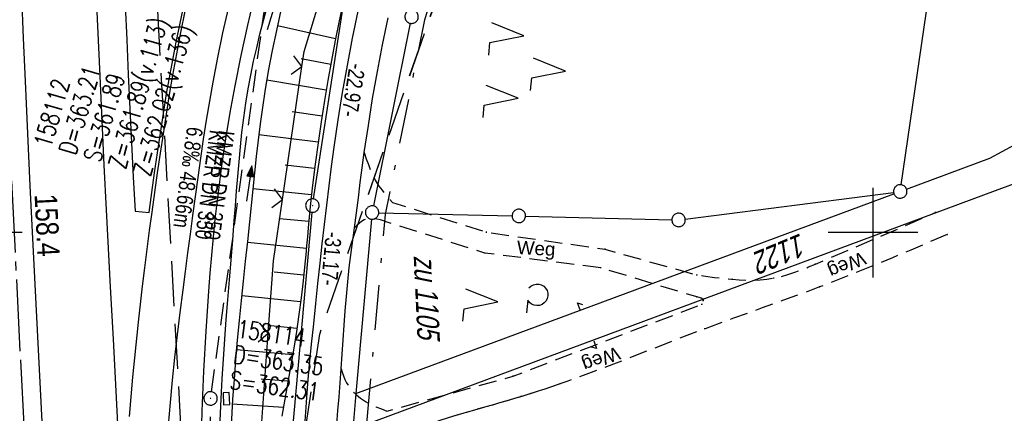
# Model space of a CAD drawing. Extents: x 510579 to 511204, y 466954 to 468018.
# Tile 5 of 48: x 511005 to 511115, y 467080 to 467124. Entities that reach past the tile are written whole.
import ezdxf

# ---------------------------------------------------------------- set-up
doc = ezdxf.new("R2010")
doc.units = 0
doc.header["$LTSCALE"] = 10
doc.header["$MEASUREMENT"] = 0
for name, pattern in [('ACHSE', [5.5, 4, -0.5, 0.5, -0.5]), ('AUSGEZOGEN', [0]), ('LT00', [0]), ('LT05', [0.7, 0.5, -0.2]), ('LT08', [0.42, 0.2, -0.1, 0.02, -0.1]), ('LT11', [0.3, 0.2, -0.1]), ('STRICHLINIE2', [0.375, 0.25, -0.125])]:
    doc.linetypes.add(name, pattern=pattern)
doc.layers.get('0').update_dxf_attribs({"linetype": 'LT00'})
for name, color, linetype in [('--EK_FBR', 1, 'LT00'), ('--EK_Halt-Pfeil', 4, 'LT00'), ('--EK_Haltung', 7, 'STRICHLINIE2'), ('--EK_Haltung-Text', 140, 'LT00'), ('--EK_Schacht-Text', 5, 'LT00'), ('--EL_DFK_AB_L', 21, 'LT00'), ('--EL_DFK_AB_P', 7, 'LT00'), ('--EL_Halt-Pfeil', 4, 'LT00'), ('--EL_Haltung', 182, 'STRICHLINIE2'), ('--EL_Haltung-Text', 182, 'LT00'), ('-AX-093', 35, 'ACHSE'), ('-ST-93-1', 250, 'LT00'), ('ABSTAND', 8, 'LT00'), ('DFK_AB_L', 21, 'LT00'), ('DFK_AB_P', 7, 'LT00'), ('DFK_FLUR_NR', 250, 'LT00'), ('DFK_GZPKT', 250, 'LT00'), ('DFK_KATASTER', 250, 'LT00'), ('DFK_NUTZUNG', 250, 'LT00'), ('FELDWEG_TEXT', 1, 'Continuous'), ('FFH', 61, 'LT05'), ('GEMEINDEGRENZE', 3, 'LT08'), ('LSG', 61, 'LT05'), ('NSG', 61, 'LT05'), ('PFEIL', 140, 'AUSGEZOGEN'), ('V100_AFBR_BAB', 250, 'LT00'), ('V100_BOESCH', 250, 'LT00'), ('V100_BOSCHUNG', 250, 'LT00'), ('V100_FELDWEG', 250, 'LT11'), ('V100_GRABEN', 250, 'LT00'), ('V100_KA_PRUF', 182, 'LT00'), ('V100_LD_MARK', 250, 'LT00'), ('V100_RASTER', 250, 'LT00'), ('V100_SINKK', 182, 'LT00'), ('V100_ZAUN', 40, 'LT00'), ('V101_FELDWEG', 250, 'LT11')]:
    doc.layers.add(name, color=color, linetype=linetype)
doc.styles.add('Beschrift', font='ARIAL.TTF')
doc.styles.add('Haltungsbeschriftung', font='ARIAL.TTF', dxfattribs={"width": 0.75})
doc.styles.add('schachtbeschriftung', font='romans.shx', dxfattribs={"width": 0.75, "height": 2})
doc.styles.get("Standard").update_dxf_attribs({"font": 'ARIAL.TTF'})

# ---------------------------------------------------------------- blocks, each defined once
blk = doc.blocks.new('SYMB7050')
at = {"color": 0, "linetype": 'ByBlock'}
blk.add_lwpolyline([(0, 0), (0, 0.093), (0.046, 0.058)], dxfattribs=at)
blk = doc.blocks.new('SYMB7051')
at = {"color": 0, "linetype": 'ByBlock'}
blk.add_lwpolyline([(0, 0), (0, 0.06), (0.036, 0.042)], dxfattribs=at)
blk = doc.blocks.new('SYMB7010')
at = {"color": 0, "linetype": 'ByBlock'}
for points in [[(-0.031408, 0.499213), (-0.093728, 0.49134), (-0.15457, 0.475719), (-0.212975, 0.452595), (-0.268021, 0.422333), (-0.31884, 0.385411), (-0.36463, 0.342411), (-0.40467, 0.29401), (-0.438329, 0.240973), (-0.465074, 0.184136), (-0.484486, 0.124395), (-0.496256, 0.062692), (-0.5002, 0)], [(-0.5002, 0), (-0.496256, -0.062692), (-0.484486, -0.124395), (-0.465075, -0.184136), (-0.438329, -0.240973), (-0.404671, -0.29401), (-0.36463, -0.342411), (-0.31884, -0.385411), (-0.268021, -0.422333), (-0.212975, -0.452595), (-0.154571, -0.475719), (-0.093728, -0.49134), (-0.031408, -0.499213), (0.031408, -0.499213)], [(0.5002, 0), (0.496256, 0.062692), (0.484485, 0.124395), (0.465074, 0.184136), (0.438329, 0.240973), (0.40467, 0.29401), (0.36463, 0.342411), (0.31884, 0.385411), (0.268021, 0.422333), (0.212975, 0.452595), (0.15457, 0.475719), (0.093728, 0.49134), (0.031408, 0.499213), (-0.031408, 0.499213)], [(0.031408, -0.499213), (0.093728, -0.491341), (0.15457, -0.475719), (0.212975, -0.452595), (0.268021, -0.422333), (0.31884, -0.385411), (0.36463, -0.342411), (0.404671, -0.294011), (0.438329, -0.240974), (0.465075, -0.184136), (0.484486, -0.124395), (0.496256, -0.062692), (0.500201, 0)]]:
    blk.add_lwpolyline(points, dxfattribs=at)
blk = doc.blocks.new('SYMB0003')
at = {"color": 0, "linetype": 'ByBlock'}
for p, q in [((-0.015712, 0), (0.010166, 0.012015)), ((0, -0.021257), (-0.015712, 0)), ((0.010166, 0.012015), (0, -0.021257))]:
    blk.add_line(p, q, dxfattribs=at)
for points in [[(-0.031395, 0.499013), (-0.093691, 0.491144), (-0.154509, 0.475528), (-0.21289, 0.452414), (-0.267913, 0.422164), (-0.318712, 0.385257), (-0.364484, 0.342274), (-0.404509, 0.293893), (-0.438154, 0.240877), (-0.464888, 0.184062), (-0.484292, 0.124345), (-0.496058, 0.062667), (-0.5, 0)], [(-0.5, 0), (-0.496058, -0.062667), (-0.484292, -0.124345), (-0.464888, -0.184062), (-0.438154, -0.240877), (-0.404509, -0.293893), (-0.364485, -0.342274), (-0.318712, -0.385257), (-0.267914, -0.422164), (-0.21289, -0.452414), (-0.154509, -0.475529), (-0.093691, -0.491144), (-0.031395, -0.499014), (0.031395, -0.499014)], [(0.5, 0), (0.496057, 0.062667), (0.484292, 0.124345), (0.464888, 0.184062), (0.438153, 0.240877), (0.404509, 0.293893), (0.364484, 0.342274), (0.318712, 0.385257), (0.267913, 0.422164), (0.21289, 0.452414), (0.154509, 0.475528), (0.093691, 0.491144), (0.031395, 0.499013), (-0.031395, 0.499013)], [(0.031395, -0.499014), (0.093691, -0.491144), (0.154509, -0.475529), (0.21289, -0.452414), (0.267914, -0.422164), (0.318712, -0.385257), (0.364485, -0.342274), (0.404509, -0.293893), (0.438154, -0.240877), (0.464889, -0.184062), (0.484292, -0.124345), (0.496058, -0.062667), (0.5, 0)]]:
    blk.add_lwpolyline(points, dxfattribs=at)
blk = doc.blocks.new('SYMB7222')
at = {"color": 0, "linetype": 'ByBlock'}
blk.add_line((0, 0.185), (-0.11, -0.185), dxfattribs=at)
blk.add_lwpolyline([(0.25, -0.185), (0.11, -0.185), (0, 0.185)], dxfattribs=at)
blk = doc.blocks.new('SYMB7212')
at = {"color": 0, "linetype": 'ByBlock'}
blk.add_line((0.07, -0.1), (0.21, -0.1), dxfattribs=at)
for points in [[(-0.119836, 0.00627), (-0.114449, 0.036077), (-0.101769, 0.063585), (-0.082606, 0.087042), (-0.05818, 0.104953), (-0.030047, 0.116177), (0, 0.12)], [(0, 0.12), (0.030047, 0.116177), (0.05818, 0.104953), (0.082606, 0.087041), (0.101769, 0.063585), (0.114449, 0.036077), (0.119836, 0.00627)], [(-0.068816, -0.098308), (-0.091239, -0.077945), (-0.107849, -0.052617), (-0.117589, -0.023936), (-0.119836, 0.00627)], [(0.119836, 0.00627), (0.117589, -0.023936), (0.107849, -0.052617), (0.091239, -0.077945), (0.068816, -0.098308)]]:
    blk.add_lwpolyline(points, dxfattribs=at)
blk = doc.blocks.new('SYMB7221')
at = {"color": 0, "linetype": 'ByBlock'}
for p, q in [((0, 0.435), (-0.11, 0.065)), ((0.11, 0.065), (0, 0.435)), ((0.25, 0.065), (0.11, 0.065)), ((-0.35, -0.065), (-0.46, -0.435)), ((0.35, -0.065), (0.24, -0.435))]:
    blk.add_line(p, q, dxfattribs=at)
for points in [[(-0.1, -0.435), (-0.24, -0.435), (-0.35, -0.065)], [(0.6, -0.435), (0.46, -0.435), (0.35, -0.065)]]:
    blk.add_lwpolyline(points, dxfattribs=at)
blk = doc.blocks.new('Pfreil3')
at = {"layer": 'PFEIL'}
blk.add_hatch(color=256, dxfattribs=at).paths.add_polyline_path([(-1.55, 0.27), (-1.55, -0.27), (0, 0)])
for p, q in [((-1.55, 0), (-4.83, 0)), ((-1.55, -0.27), (-1.55, 0.27)), ((-1.55, 0.27), (0, 0)), ((0, 0), (-1.55, -0.27))]:
    blk.add_line(p, q, dxfattribs=at)
blk = doc.blocks.new('SYMB0011')
at = {"color": 0, "linetype": 'ByBlock'}
for p, q in [((0.5, 0), (-0.5, 0)), ((0, 0.5), (0, -0.5))]:
    blk.add_line(p, q, dxfattribs=at)
blk = doc.blocks.new('SYMB0024')
at = {"color": 0, "linetype": 'ByBlock'}
for p, q in [((-0.5, 0.5), (0, 0)), ((0, 0), (0.5, 0.5))]:
    blk.add_line(p, q, dxfattribs=at)
blk = doc.blocks.new('SYMB0652')
at = {"color": 0, "linetype": 'ByBlock'}
blk.add_lwpolyline([(-0.15, -0.075), (0.15, -0.075), (0.15, 0.075), (-0.15, 0.075), (-0.15, -0.075)], dxfattribs=at)
blk = doc.blocks.new('SYMB0070')
at = {"color": 0, "linetype": 'ByBlock'}
for p, q in [((-0.5, 0), (0.2, 0)), ((0.5, 0), (0.2, 0.1)), ((0.2, 0.1), (0.2, 0)), ((0.468, 0), (0.21, 0.086)), ((0.21, 0.086), (0.21, -0.086)), ((0.21, -0.086), (0.468, 0)), ((0.22, -0.072), (0.437, 0)), ((0.23, -0.058), (0.405, 0)), ((0.24, -0.045), (0.374, 0)), ((0.342, 0), (0.25, 0.031)), ((0.25, 0.031), (0.25, -0.031)), ((0.25, -0.031), (0.342, 0)), ((0.26, -0.017), (0.31, 0)), ((0.27, -0.003), (0.279, 0))]:
    blk.add_line(p, q, dxfattribs=at)
for points in [[(0.2, 0), (0.2, -0.1), (0.5, 0)], [(0.437, 0), (0.22, 0.072), (0.22, -0.072)], [(0.405, 0), (0.23, 0.058), (0.23, -0.058)], [(0.374, 0), (0.24, 0.045), (0.24, -0.045)], [(0.31, 0), (0.26, 0.017), (0.26, -0.017)], [(0.279, 0), (0.27, 0.003), (0.27, -0.003)]]:
    blk.add_lwpolyline(points, dxfattribs=at)

msp = doc.modelspace()

# ---------------------------------------------------------------- linework, layer by layer
at = {"layer": '--EK_FBR'}
msp.add_line((511017.6, 467102.39), (511019.18, 467102.26), dxfattribs=at)
for points in [[(511002.31, 467198.04), (511002.54, 467190.47), (511002.74, 467184.18), (511002.94, 467177.9), (511003.16, 467171.61), (511003.38, 467165.32), (511003.56, 467160.43), (511003.75, 467155.53), (511003.94, 467150.63), (511004.13, 467145.73), (511004.33, 467140.83), (511004.52, 467136.04), (511004.71, 467131.26), (511004.91, 467126.47), (511005.12, 467121.68), (511005.33, 467116.9), (511005.59, 467111.05), (511005.87, 467105.2), (511006.15, 467099.36), (511006.44, 467093.51), (511006.74, 467087.67), (511007.04, 467081.82), (511007.35, 467075.98)], [(511013.98, 467193.91), (511014.1, 467189.99), (511014.25, 467185.12), (511014.41, 467180.26), (511014.57, 467175.4), (511014.75, 467170.54), (511014.92, 467165.67), (511015.15, 467159.47), (511015.39, 467153.27), (511015.63, 467147.07), (511015.88, 467140.86), (511016.03, 467136.99), (511016.18, 467133.12), (511016.34, 467129.25), (511016.5, 467125.38), (511016.67, 467121.51), (511016.85, 467117.64), (511017.03, 467113.82), (511017.21, 467110.01), (511017.4, 467106.2), (511017.6, 467102.39)], [(511019.18, 467102.26), (511019.48, 467104.47), (511019.79, 467106.68), (511020.1, 467108.88), (511020.43, 467111.09), (511020.77, 467113.29), (511021.13, 467115.49), (511021.51, 467117.68), (511022.19, 467121.23), (511022.93, 467124.77), (511023.75, 467128.29), (511024.62, 467131.8), (511025.59, 467135.35), (511026.61, 467138.88), (511027.71, 467142.39), (511028.88, 467145.88), (511029.85, 467148.62), (511030.86, 467151.35), (511031.93, 467154.05), (511033.04, 467156.73), (511034.2, 467159.4), (511035.42, 467162.04)], [(511030.95, 467126.5), (511030.15, 467123.13), (511029.42, 467119.75), (511028.74, 467116.36), (511028.2, 467113.4), (511027.71, 467110.44), (511027.27, 467107.46), (511026.87, 467104.49), (511026.52, 467101.5), (511026.31, 467099.5), (511026.13, 467097.49), (511025.96, 467095.48), (511025.8, 467093.47), (511025.5, 467089.02), (511025.26, 467084.56), (511025.07, 467080.1), (511024.93, 467075.64)]]:
    msp.add_lwpolyline(points, dxfattribs=at)
at = {"layer": '--EK_Haltung'}
for p, q in [((511026.13, 467082.25), (511032.62, 467128.96)), ((511026.21, 467043.2), (511026.03, 467080.76))]:
    msp.add_line(p, q, dxfattribs=at)
at = {"layer": '--EL_DFK_AB_L'}
for p, q in [((511037.52, 467103.75), (511040.81, 467124.97)), ((511037.33, 467102.26), (511034.68, 467072.72))]:
    msp.add_line(p, q, dxfattribs=at)
at = {"layer": '--EL_Haltung'}
for p, q in [((511026.13, 467082.25), (511032.62, 467128.96)), ((511026.21, 467043.2), (511026.03, 467080.76))]:
    msp.add_line(p, q, dxfattribs=at)
at = {"layer": '-AX-093', "ltscale": 0.2}
msp.add_lwpolyline([(511000.02, 467205.69), (511000.62, 467185.7), (511001.3, 467165.71), (511002.05, 467145.73), (511002.89, 467125.74), (511003.8, 467105.77), (511004.8, 467085.79), (511005.87, 467065.82), (511007.03, 467045.85), (511008.26, 467025.89), (511009.58, 467005.93), (511010.97, 466985.98), (511011.99, 466972.24)], dxfattribs=at)
at = {"layer": 'DFK_AB_L'}
for p, q in [((511037.52, 467103.75), (511040.81, 467124.97)), ((511037.33, 467102.26), (511034.68, 467072.72))]:
    msp.add_line(p, q, dxfattribs=at)
at = {"layer": 'DFK_KATASTER'}
for p, q in [((511103.15, 467105.33), (511107.04, 467131.9)), ((511113.05, 467108.31), (511152.79, 467129.84)), ((511048.33, 467123.34), (511044.22, 467102.98)), ((511103.74, 467104.85), (511113.05, 467108.31)), ((511118.53, 467106.48), (511113.64, 467104.67)), ((511113.64, 467104.67), (511041.92, 467078.05)), ((511042.27, 467082.04), (511102.34, 467104.33)), ((511079.03, 467101.51), (511102.3, 467104.49)), ((511044.82, 467102.22), (511059.7, 467101.88)), ((511061.2, 467101.84), (511077.54, 467101.43)), ((511044, 467101.49), (511042.27, 467082.04)), ((511042.27, 467082.04), (511041.92, 467078.05))]:
    msp.add_line(p, q, dxfattribs=at)
at = {"layer": 'FFH', "flags": 128}
msp.add_lwpolyline([(511028.44, 466972.99), (511027.6, 467018.05), (511038.22, 467088.67), (511064.68, 467164.6), (511095.68, 467210.45), (511114.92, 467246.01), (511126.12, 467286.46), (511133.42, 467321.8), (511124.57, 467369.41), (511172.76, 467347.67), (511187.37, 467347.94)], dxfattribs=at)
at = {"layer": 'GEMEINDEGRENZE', "ltscale": 2.5, "flags": 128}
msp.add_lwpolyline([(511049, 466973.93), (511042.86, 467071.75), (511045.56, 467102.02), (511049.94, 467123.71), (511055.91, 467143.39), (511064.27, 467161.5), (511075.33, 467176.93), (511101.46, 467204.13), (511113.31, 467216.45), (511123.77, 467230.31), (511124.66, 467235.7), (511137.25, 467267.42), (511140.11, 467282.01), (511141.46, 467305.98), (511137.64, 467322.05), (511135.3, 467327.92), (511128.46, 467343.86), (511143, 467349.67), (511146.3, 467350.99), (511162.09, 467343.26), (511183.64, 467332.82), (511188.11, 467331.92)], dxfattribs=at)
at = {"layer": 'LSG', "flags": 128}
msp.add_lwpolyline([(511028.44, 466972.99), (511028.34, 466978.08), (511018.87, 467147.48), (511017.13, 467385.28), (511031.01, 467728.06), (511042.32, 467899.59)], dxfattribs=at)
at = {"layer": 'NSG', "flags": 128}
msp.add_lwpolyline([(511028.44, 466972.99), (511027.6, 467018.05), (511038.23, 467088.67), (511064.68, 467164.6), (511095.68, 467210.45), (511114.93, 467246.01), (511126.12, 467286.46), (511133.42, 467321.8), (511124.57, 467369.41), (511172.76, 467347.68), (511187.37, 467347.95)], dxfattribs=at)
at = {"layer": 'V100_AFBR_BAB'}
msp.add_line((511017.6, 467102.39), (511019.18, 467102.26), dxfattribs=at)
for points in [[(511002.31, 467198.04), (511002.54, 467190.47), (511002.74, 467184.18), (511002.94, 467177.9), (511003.16, 467171.61), (511003.38, 467165.32), (511003.56, 467160.43), (511003.75, 467155.53), (511003.94, 467150.63), (511004.13, 467145.73), (511004.33, 467140.83), (511004.52, 467136.04), (511004.71, 467131.26), (511004.91, 467126.47), (511005.12, 467121.68), (511005.33, 467116.9), (511005.59, 467111.05), (511005.87, 467105.2), (511006.15, 467099.36), (511006.44, 467093.51), (511006.74, 467087.67), (511007.04, 467081.82), (511007.35, 467075.98)], [(511013.98, 467193.91), (511014.1, 467189.99), (511014.25, 467185.12), (511014.41, 467180.26), (511014.57, 467175.4), (511014.75, 467170.54), (511014.92, 467165.67), (511015.15, 467159.47), (511015.39, 467153.27), (511015.63, 467147.07), (511015.88, 467140.86), (511016.03, 467136.99), (511016.18, 467133.12), (511016.34, 467129.25), (511016.5, 467125.38), (511016.67, 467121.51), (511016.85, 467117.64), (511017.03, 467113.82), (511017.21, 467110.01), (511017.4, 467106.2), (511017.6, 467102.39)], [(511019.18, 467102.26), (511019.48, 467104.47), (511019.79, 467106.68), (511020.1, 467108.88), (511020.43, 467111.09), (511020.77, 467113.29), (511021.13, 467115.49), (511021.51, 467117.68), (511022.19, 467121.23), (511022.93, 467124.77), (511023.75, 467128.29), (511024.62, 467131.8), (511025.59, 467135.35), (511026.61, 467138.88), (511027.71, 467142.39), (511028.88, 467145.88), (511029.85, 467148.62), (511030.86, 467151.35), (511031.93, 467154.05), (511033.04, 467156.73), (511034.2, 467159.4), (511035.42, 467162.04)], [(511030.95, 467126.5), (511030.15, 467123.13), (511029.42, 467119.75), (511028.74, 467116.36), (511028.2, 467113.4), (511027.71, 467110.44), (511027.27, 467107.46), (511026.87, 467104.49), (511026.52, 467101.5), (511026.31, 467099.5), (511026.13, 467097.49), (511025.96, 467095.48), (511025.8, 467093.47), (511025.5, 467089.02), (511025.26, 467084.56), (511025.07, 467080.1), (511024.93, 467075.64)], [(511042.47, 467124.7), (511041.85, 467121.68), (511041.27, 467118.65), (511040.74, 467115.62), (511040.25, 467112.58), (511039.8, 467109.53), (511039.51, 467107.38), (511039.23, 467105.22), (511038.97, 467103.07), (511038.71, 467100.91), (511038.47, 467098.75), (511038.23, 467096.6), (511037.98, 467094.34), (511037.74, 467092.08), (511037.51, 467089.82), (511037.28, 467087.56), (511037.06, 467085.3), (511036.87, 467083.19), (511036.69, 467081.07), (511036.54, 467078.96)], [(511040.13, 467078.59), (511040.25, 467080.15), (511040.38, 467081.7), (511040.5, 467083.26), (511040.62, 467084.82), (511040.74, 467086.44), (511040.85, 467088.05), (511040.96, 467089.66), (511041.07, 467091.28), (511041.2, 467092.89), (511041.35, 467094.5), (511041.52, 467096.1), (511041.66, 467097.21), (511041.8, 467098.32), (511041.95, 467099.43), (511042.1, 467100.54), (511042.32, 467102.22), (511042.54, 467103.89), (511042.75, 467105.57), (511042.97, 467107.24), (511043.2, 467108.92), (511043.65, 467111.94), (511044.13, 467114.95), (511044.66, 467117.95), (511045.23, 467120.95), (511045.85, 467123.94)]]:
    msp.add_lwpolyline(points, dxfattribs=at)
at = {"layer": 'V100_BOESCH'}
msp.add_lwpolyline([(511040.89, 467125.84), (511040.41, 467123.62), (511039.95, 467121.41), (511039.53, 467119.18), (511039.13, 467116.95), (511038.76, 467114.72), (511038.38, 467112.37), (511038.04, 467110.01), (511037.71, 467107.65), (511037.42, 467105.29), (511037.15, 467102.92), (511036.92, 467100.55), (511036.84, 467099.54), (511036.75, 467098.53), (511036.66, 467097.52), (511036.57, 467096.51), (511036.37, 467094.62), (511036.14, 467092.74), (511035.89, 467090.86), (511035.61, 467088.98), (511035.32, 467087.1), (511035, 467085.23), (511034.67, 467083.33), (511034.33, 467081.43), (511033.98, 467079.53)], dxfattribs=at)
at = {"layer": 'V100_BOSCHUNG'}
for p, q in [((511033.49, 467123.08), (511040, 467121.64)), ((511036.16, 467119.42), (511039.46, 467118.77)), ((511032.3, 467117.03), (511038.95, 467115.91)), ((511035.16, 467113.51), (511038.49, 467113.02)), ((511031.42, 467110.95), (511038.05, 467110.12)), ((511034.36, 467107.56), (511037.65, 467107.2)), ((511030.75, 467104.92), (511037.3, 467104.24)), ((511033.72, 467101.59), (511036.99, 467101.27)), ((511030.14, 467098.95), (511036.73, 467098.27)), ((511033.13, 467095.62), (511036.44, 467095.28)), ((511029.51, 467092.98), (511036.09, 467092.3)), ((511032.44, 467089.66), (511035.67, 467089.35)), ((511028.92, 467086.97), (511035.2, 467086.4)), ((511031.69, 467083.71), (511034.7, 467083.48)), ((511028.46, 467080.9), (511034.17, 467080.55))]:
    msp.add_line(p, q, dxfattribs=at)
at = {"layer": 'V100_FELDWEG', "flags": 128}
for points in [[(511043.2, 467108.92), (511043.42, 467108.24), (511043.65, 467107.58), (511043.9, 467106.92), (511044.19, 467106.29), (511044.52, 467105.68), (511044.83, 467105.19), (511045.18, 467104.72), (511045.55, 467104.26), (511045.94, 467103.82), (511046.33, 467103.37), (511056.83, 467100.04), (511070.07, 467098.15), (511080.33, 467095.27), (511081.31, 467095.13), (511082.3, 467095), (511083.29, 467094.88), (511084.28, 467094.79), (511085.06, 467094.73), (511085.84, 467094.7), (511086.61, 467094.7), (511087.39, 467094.73), (511088.16, 467094.8), (511088.92, 467094.92), (511089.71, 467095.09), (511090.5, 467095.32), (511091.27, 467095.58), (511092.04, 467095.86), (511092.81, 467096.17), (511093.57, 467096.49), (511095.82, 467097.44), (511098.07, 467098.4), (511100.31, 467099.36), (511102.54, 467100.32), (511104.76, 467101.28), (511106.99, 467102.25)], [(511040.62, 467084.82), (511040.74, 467084.42), (511040.88, 467084.02), (511041.03, 467083.62), (511041.21, 467083.25), (511041.52, 467082.75), (511041.89, 467082.3), (511042.31, 467081.89), (511042.77, 467081.52), (511043.32, 467081.16), (511043.9, 467080.85), (511044.5, 467080.58), (511045.11, 467080.34), (511045.73, 467080.1), (511059.81, 467083.99), (511080.87, 467092), (511080.96, 467092.15), (511081.03, 467092.29), (511081.05, 467092.42), (511080.98, 467092.56), (511080.81, 467092.67), (511080.58, 467092.75), (511080.31, 467092.82), (511069.6, 467096.07), (511056.64, 467097.72), (511045, 467101.42), (511044.61, 467101.5), (511044.22, 467101.56), (511043.85, 467101.57), (511043.49, 467101.52), (511043.19, 467101.41), (511042.9, 467101.24), (511042.63, 467101.03), (511042.36, 467100.79), (511042.1, 467100.54)], [(511108.27, 467099.77), (511106.24, 467098.91), (511104.22, 467098.05), (511102.19, 467097.2), (511100.16, 467096.36), (511098.12, 467095.54), (511096.08, 467094.73), (511094.03, 467093.94), (511092.43, 467093.34), (511090.83, 467092.75), (511089.23, 467092.17), (511087.63, 467091.6), (511086.02, 467091.02), (511084.42, 467090.45), (511082.81, 467089.86), (511081.21, 467089.27), (511079.51, 467088.63), (511077.82, 467087.97), (511076.12, 467087.31), (511074.42, 467086.65), (511072.73, 467085.99), (511071.03, 467085.34), (511069.34, 467084.69), (511067.63, 467084.05), (511065.93, 467083.44), (511064.22, 467082.84), (511062.5, 467082.27), (511060.77, 467081.73), (511059.49, 467081.34), (511058.2, 467080.97), (511056.91, 467080.61), (511055.62, 467080.24), (511054.32, 467079.87), (511053.04, 467079.48), (511051.75, 467079.08), (511050.47, 467078.65), (511049.19, 467078.19), (511047.93, 467077.69), (511046.67, 467077.16), (511045.98, 467076.84), (511045.3, 467076.5), (511044.63, 467076.13), (511044, 467075.74), (511043.39, 467075.31), (511042.82, 467074.83), (511042.3, 467074.31), (511041.96, 467073.91), (511041.64, 467073.5), (511041.34, 467073.08), (511041.03, 467072.65), (511040.59, 467072.02), (511040.15, 467071.41), (511039.71, 467070.79)]]:
    msp.add_lwpolyline(points, dxfattribs=at)
at = {"layer": 'V100_GRABEN'}
for points in [[(511027.05, 467078.23), (511027.2, 467081.48), (511027.33, 467083.69), (511027.47, 467085.89), (511027.63, 467088.1), (511027.79, 467090.31), (511027.97, 467092.52), (511028.15, 467094.73), (511028.33, 467096.94), (511028.51, 467099.15), (511028.68, 467101.36), (511028.81, 467103), (511028.93, 467104.64), (511029.07, 467106.27), (511029.21, 467107.91), (511029.37, 467109.55), (511029.54, 467111.18), (511029.74, 467112.8), (511029.97, 467114.43), (511030.24, 467116.04), (511030.53, 467117.57), (511030.84, 467119.1), (511031.19, 467120.62), (511031.55, 467122.14), (511031.94, 467123.65), (511032.34, 467125.16)], [(511033.89, 467124.79), (511033.38, 467122.54), (511032.9, 467120.29), (511032.47, 467118.02), (511032.09, 467115.75), (511031.82, 467113.94), (511031.57, 467112.12), (511031.34, 467110.31), (511031.13, 467108.49), (511030.93, 467106.67), (511030.74, 467104.84), (511030.56, 467103.02), (511030.37, 467101.2), (511030.14, 467099), (511029.91, 467096.8), (511029.68, 467094.6), (511029.45, 467092.41), (511029.23, 467090.21), (511029.02, 467088.01), (511028.82, 467085.81), (511028.65, 467083.61), (511028.49, 467081.41), (511028.32, 467078.42)]]:
    msp.add_lwpolyline(points, dxfattribs=at)
at = {"layer": 'V100_LD_MARK'}
for points in [[(511015.8, 467076.47), (511015.49, 467082.3), (511015.18, 467088.12), (511014.87, 467093.95), (511014.72, 467096.81), (511014.57, 467099.68), (511014.42, 467102.55), (511014.17, 467107.53), (511013.93, 467112.52), (511013.7, 467117.5), (511013.34, 467125.41), (511013.01, 467133.32), (511012.68, 467141.23), (511012.45, 467147.34), (511012.22, 467153.46), (511011.99, 467159.57), (511011.78, 467165.68), (511011.56, 467171.9), (511011.35, 467178.11), (511011.15, 467184.33), (511010.95, 467190.54), (511010.77, 467196.3)], [(511021.33, 467078.53), (511021.55, 467081.04), (511021.79, 467083.56), (511022.06, 467086.07), (511022.34, 467088.59), (511022.64, 467091.1), (511022.96, 467093.6), (511023.23, 467095.68), (511023.5, 467097.76), (511023.78, 467099.83), (511024.06, 467101.91), (511024.35, 467104.04), (511024.64, 467106.16), (511024.94, 467108.29), (511025.26, 467110.41), (511025.59, 467112.54), (511025.94, 467114.65), (511026.31, 467116.77), (511026.84, 467119.52), (511027.41, 467122.27), (511028.02, 467125.01)], [(511016.98, 467079.48), (511017.16, 467081.67), (511017.35, 467083.86), (511017.56, 467086.04), (511017.98, 467090.03), (511018.44, 467094.01), (511018.69, 467096.08), (511018.96, 467098.15), (511019.23, 467100.22), (511019.51, 467102.29), (511019.81, 467104.48), (511020.12, 467106.66), (511020.43, 467108.85), (511020.76, 467111.03), (511021.1, 467113.21), (511021.46, 467115.39), (511021.83, 467117.56), (511022.26, 467119.94), (511022.72, 467122.31), (511023.21, 467124.68)]]:
    msp.add_lwpolyline(points, dxfattribs=at)
at = {"layer": 'V100_RASTER'}
for p, q in [((511100, 467095), (511100, 467105)), ((511005, 467100), (510995, 467100)), ((511105, 467100), (511095, 467100))]:
    msp.add_line(p, q, dxfattribs=at)
at = {"layer": 'V100_ZAUN'}
for p, q in [((511034.06, 467103.7), (511036.23, 467118.54)), ((511031.38, 467073.84), (511032.47, 467088.8))]:
    msp.add_line(p, q, dxfattribs=at)
for points in [[(511036.23, 467118.54), (511036.48, 467120.21), (511040.35, 467132.95)], [(511032.47, 467088.8), (511033.06, 467096.86), (511034.06, 467103.7)]]:
    msp.add_lwpolyline(points, dxfattribs=at)
at = {"layer": 'V101_FELDWEG', "flags": 128}
msp.add_lwpolyline([(511065.13, 467083.16), (511064.22, 467082.84), (511062.5, 467082.27), (511060.77, 467081.73), (511059.49, 467081.34), (511058.2, 467080.97), (511056.91, 467080.61), (511055.62, 467080.24), (511054.32, 467079.87), (511053.04, 467079.48), (511051.75, 467079.08), (511050.47, 467078.65), (511049.19, 467078.19), (511047.93, 467077.69), (511046.67, 467077.16), (511045.98, 467076.84), (511045.3, 467076.5), (511044.63, 467076.13), (511044, 467075.74), (511043.39, 467075.31), (511042.82, 467074.83), (511042.3, 467074.31), (511041.96, 467073.91), (511041.64, 467073.5), (511041.34, 467073.08), (511041.03, 467072.65), (511040.59, 467072.02), (511040.15, 467071.41), (511039.71, 467070.79)], dxfattribs=at)
at = {"layer": 'V101_FELDWEG'}
msp.add_lwpolyline([(511045.69, 467080.12), (511045.73, 467080.1), (511045.88, 467080.14)], dxfattribs=at)

# ---------------------------------------------------------------- block references
at = {"layer": '--EK_Halt-Pfeil', "xscale": 4.000000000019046, "yscale": 4, "zscale": 4, "rotation": 82.08489000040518}
msp.add_blockref('SYMB0070', (511030.37, 467105.47), dxfattribs=at)
at = {"layer": '--EL_DFK_AB_P', "xscale": 1.500000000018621, "yscale": 1.5, "zscale": 1.5, "rotation": 264.7377099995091}
msp.add_blockref('SYMB0003', (511037.4, 467103.01), dxfattribs=at)
at = {"layer": '--EL_Halt-Pfeil', "xscale": 4.000000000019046, "yscale": 4, "zscale": 4, "rotation": 82.08489000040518}
msp.add_blockref('SYMB0070', (511030.37, 467105.47), dxfattribs=at)
at = {"layer": 'DFK_AB_P', "xscale": 1.500000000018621, "yscale": 1.5, "zscale": 1.5, "rotation": 264.7377099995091}
msp.add_blockref('SYMB0003', (511037.4, 467103.01), dxfattribs=at)
at = {"layer": 'DFK_GZPKT', "xscale": 1.500000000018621, "yscale": 1.5, "zscale": 1.5, "rotation": 264.7377099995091}
for p in [(511048.48, 467124.08), (511103.04, 467104.59), (511044.07, 467102.24), (511060.45, 467101.86), (511078.29, 467101.41)]:
    msp.add_blockref('SYMB7010', p, dxfattribs=at)
at = {"layer": 'DFK_KATASTER'}
for name, p, xscale, yscale, zscale, rotation in [('SYMB7051', (511107.49, 467106.09), 0.1000000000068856, 0.09999999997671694, 0.1, 20.38628000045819), ('SYMB7051', (511108.73, 467102.86), 0.099999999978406, 0.09999999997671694, 0.1, 200.3643299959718), ('SYMB7050', (511067.32, 467091.29), 10, 10, 10, 20.35967001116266), ('SYMB7050', (511068.81, 467087.93), 10, 10, 10, 200.3643299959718)]:
    msp.add_blockref(name, p, dxfattribs=dict(at, xscale=xscale, yscale=yscale, zscale=zscale, rotation=rotation))
at = {"layer": 'DFK_NUTZUNG', "yscale": 10, "zscale": 10}
for name, p, xscale, rotation in [('SYMB7221', (511061.34, 467118.4), 9.999999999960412, 264.7377000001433), ('SYMB7212', (511062.5, 467093.06), 10.00000000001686, 264.7377100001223), ('SYMB7222', (511056.28, 467092.44), 10.00000000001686, 264.7377100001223)]:
    msp.add_blockref(name, p, dxfattribs=dict(at, xscale=xscale, rotation=rotation))
at = {"layer": 'PFEIL', "rotation": 73.08528789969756}
msp.add_blockref('Pfreil3', (511033.76, 467127.25), dxfattribs=at)
at = {"layer": 'V100_FELDWEG', "xscale": 0.09999999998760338, "yscale": 0.09999999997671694, "zscale": 0.1, "rotation": 272.6154099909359}
for p in [(511106.99, 467102.25), (511056.83, 467100.04), (511108.27, 467099.77), (511056.64, 467097.72), (511070.07, 467098.15), (511069.6, 467096.07), (511093.57, 467096.49), (511080.33, 467095.27), (511084.28, 467094.79), (511088.92, 467094.92), (511094.03, 467093.94), (511080.31, 467092.82), (511080.87, 467092), (511081.05, 467092.42), (511081.21, 467089.27), (511059.81, 467083.99), (511060.77, 467081.73)]:
    msp.add_blockref('SYMB0011', p, dxfattribs=at)
at = {"layer": 'V100_KA_PRUF', "xscale": 1.499999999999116, "yscale": 1.5, "zscale": 1.5, "rotation": 272.6154099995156}
msp.add_blockref('SYMB0003', (511026.03, 467081.51), dxfattribs=at)
at = {"layer": 'V100_SINKK', "xscale": 4.500000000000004, "yscale": 4.5, "zscale": 4.5, "rotation": 272.615410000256}
msp.add_blockref('SYMB0652', (511027.8, 467081.48), dxfattribs=at)
at = {"layer": 'V100_ZAUN', "yscale": 2.099999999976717, "zscale": 2.1}
for p, xscale, rotation in [((511036.23, 467118.54), 2.100000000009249, 81.66622000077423), ((511034.06, 467103.7), 2.100000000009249, 81.66622000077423), ((511032.47, 467088.8), 2.099999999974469, 85.82220999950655)]:
    msp.add_blockref('SYMB0024', p, dxfattribs=dict(at, xscale=xscale, rotation=rotation))
at = {"layer": 'V101_FELDWEG', "xscale": 0.1000000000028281, "yscale": 0.09999999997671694, "zscale": 0.1, "rotation": 278.9019100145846}
msp.add_blockref('SYMB0011', (511060.77, 467081.73), dxfattribs=at)

# ---------------------------------------------------------------- texts
at = {"layer": '--EK_Haltung-Text', "style": 'Haltungsbeschriftung', "width": 0.75}
for s, p in [('6.8‰ 48.66m', (511023.42, 467111.87)), ('KMZR DN 350', (511025.96, 467111.52))]:
    msp.add_text(s, height=1.8, rotation=-97.9151, dxfattribs=at).set_placement(p)
at = {"layer": '--EK_Schacht-Text', "style": 'schachtbeschriftung', "width": 0.75}
for s, rotation, p in [('Z=361.89(v.113)', 73.9136, (511016.5, 467106.95)), ('Z=362.02(v.136)', 73.9136, (511019.27, 467106.15)), ('D=363.21', 73.9136, (511010.97, 467108.54)), ('158112', 73.9136, (511008.2, 467109.34)), ('S=361.89', 73.9136, (511013.73, 467107.74)), ('158114', -7.9151, (511028.88, 467088.31)), ('D=363.35', -7.9151, (511028.48, 467085.45)), ('S=362.31', -7.9151, (511028.09, 467082.6))]:
    msp.add_text(s, height=2, rotation=rotation, dxfattribs=at).set_placement(p)
at = {"layer": '--EL_Haltung-Text', "style": 'Haltungsbeschriftung', "width": 0.75}
msp.add_text('KMZR DN 350', height=1.8, rotation=-97.9151, dxfattribs=at).set_placement((511026.95, 467111.48))
at = {"layer": '-ST-93-1', "style": 'Beschrift', "width": 0.8}
msp.add_text('  158.4', height=2.5, rotation=-87.1802, dxfattribs=at).set_placement((511006.3, 467105.81))
at = {"layer": 'ABSTAND', "width": 0.75}
for s, rotation, p in [(' -22.97-', -98.814, (511041.64, 467119.47)), (' -31.17-', -95.1364, (511038.95, 467100.65))]:
    msp.add_text(s, height=1.8, rotation=rotation, dxfattribs=at).set_placement(p)
at = {"layer": 'DFK_FLUR_NR', "oblique": 13.754, "width": 0.75}
for s, rotation, p in [('1122', 202.3788, (511091.95, 467099.97)), ('zu 1105', 272.6154, (511048.71, 467097.43))]:
    msp.add_text(s, height=2.5, rotation=rotation, dxfattribs=at).set_placement(p)
at = {"layer": 'FELDWEG_TEXT', "char_height": 1.5, "attachment_point": 7, "style": 'Beschrift'}
for insert, rotation in [((511060.17, 467097.17), 356.9096), ((511098.58, 467098.34), 203.7016), ((511071.23, 467087.75), 200.7616)]:
    msp.add_mtext('Weg', dxfattribs=dict(at, insert=insert, rotation=rotation))

doc.saveas('drawing.dxf')
